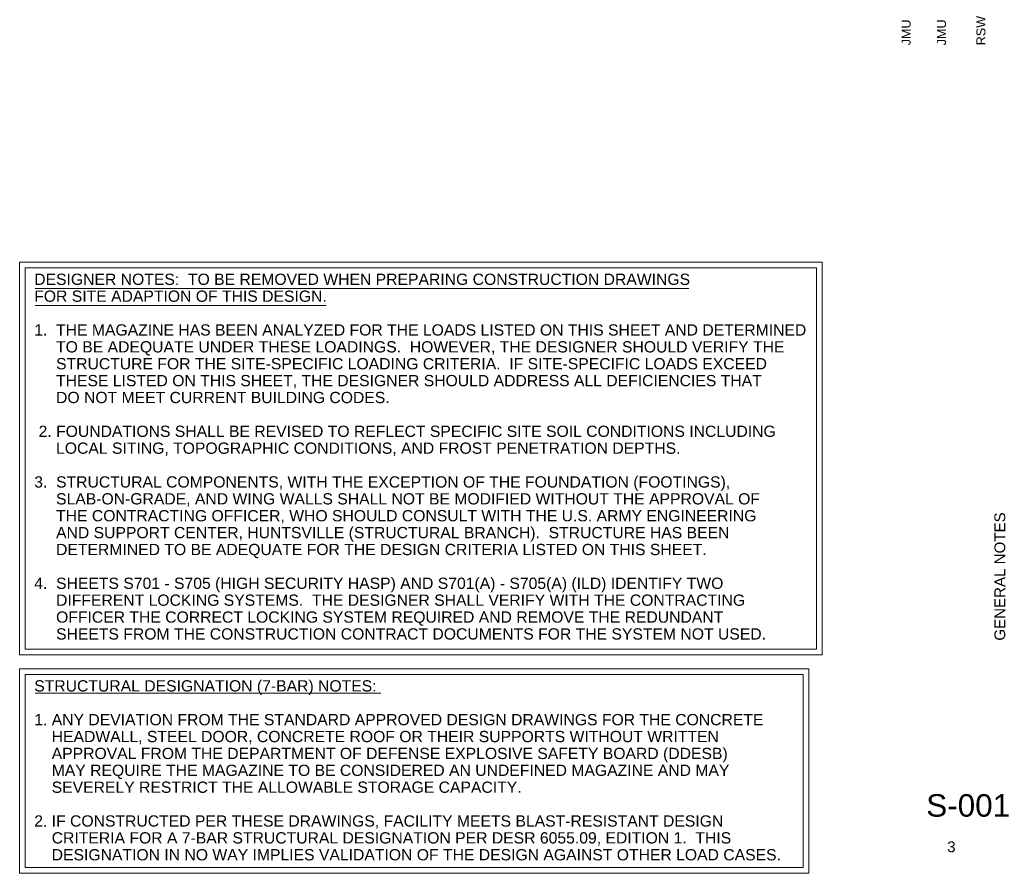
# Paper-space layout 'Layout1' of a CAD drawing. Header units: inches. Extents: x 2.1 to 32.3, y 1.4 to 20.6.
# Tile 2 of 2: x 21.3 to 32.3, y 1.4 to 10.9. Entities that reach past the tile are written whole.
import ezdxf
from ezdxf.enums import TextEntityAlignment as Align

# ---------------------------------------------------------------- set-up
doc = ezdxf.new("R2010")
doc.units = ezdxf.units.IN
doc.header["$MEASUREMENT"] = 0
doc.layers.add('G-ANNO-TEXT', color=7, linetype='Continuous', lineweight=0)
doc.layers.add('G-ANNO-TTLB', color=4, linetype='Continuous', lineweight=40)
doc.styles.add('Style-Arial', font='arial.ttf')
doc.styles.add('Title Block - General', font='arial.ttf', dxfattribs={"height": 0.12})
doc.styles.add('Title Block - Project Info', font='arial.ttf', dxfattribs={"height": 0.12})
doc.styles.add('Title Block - Small', font='arial.ttf', dxfattribs={"height": 0.1})

psp = doc.layouts.get("Layout1")

# ---------------------------------------------------------------- linework, layer by layer
at = {"layer": 'G-ANNO-TEXT', "color": 7, "linetype": 'Continuous', "lineweight": 0}
for p, q in [((21.51, 7.92), (28.774, 7.92)), ((21.51, 7.732), (24.744, 7.732)), ((21.51, 3.427), (25.35, 3.427))]:
    psp.add_line(p, q, dxfattribs=at)
at = {"layer": 'G-ANNO-TEXT', "color": 7, "linetype": 'Continuous', "lineweight": 0, "flags": 128}
for points in [[(21.339, 8.21), (30.254, 8.21), (30.254, 3.852), (21.339, 3.852), (21.339, 8.21)], [(21.402, 8.147), (30.192, 8.147), (30.192, 3.914), (21.402, 3.914), (21.402, 8.147)], [(21.339, 3.695), (30.104, 3.695), (30.104, 1.425), (21.339, 1.425), (21.339, 3.695)], [(21.402, 3.633), (30.041, 3.633), (30.041, 1.488), (21.402, 1.488), (21.402, 3.633)]]:
    psp.add_lwpolyline(points, close=True, dxfattribs=at)

# ---------------------------------------------------------------- texts
at = {"layer": 'G-ANNO-TEXT', "char_height": 0.125, "attachment_point": 1, "line_spacing_factor": 0.9, "style": 'Style-Arial'}
for s, insert in [('DESIGNER NOTES:  TO BE REMOVED WHEN PREPARING CONSTRUCTION DRAWINGS \\PFOR SITE ADAPTION OF THIS DESIGN.\\P\\P1.  THE MAGAZINE HAS BEEN ANALYZED FOR THE LOADS LISTED ON THIS SHEET AND DETERMINED\\P     TO BE ADEQUATE UNDER THESE LOADINGS.  HOWEVER, THE DESIGNER SHOULD VERIFY THE \\P     STRUCTURE FOR THE SITE-SPECIFIC LOADING CRITERIA.  IF SITE-SPECIFIC LOADS EXCEED \\P     THESE LISTED ON THIS SHEET, THE DESIGNER SHOULD ADDRESS ALL DEFICIENCIES THAT\\P     DO NOT MEET CURRENT BUILDING CODES. \\P\\P 2. FOUNDATIONS SHALL BE REVISED TO REFLECT SPECIFIC SITE SOIL CONDITIONS INCLUDING\\P     LOCAL SITING, TOPOGRAPHIC CONDITIONS, AND FROST PENETRATION DEPTHS.\\P\\P3.  STRUCTURAL COMPONENTS, WITH THE EXCEPTION OF THE FOUNDATION (FOOTINGS),\\P     SLAB-ON-GRADE, AND WING WALLS SHALL NOT BE MODIFIED WITHOUT THE APPROVAL OF\\P     THE CONTRACTING OFFICER, WHO SHOULD CONSULT WITH THE U.S. ARMY ENGINEERING\\P     AND SUPPORT CENTER, HUNTSVILLE (STRUCTURAL BRANCH).  STRUCTURE HAS BEEN\\P     DETERMINED TO BE ADEQUATE FOR THE DESIGN CRITERIA LISTED ON THIS SHEET.    \\P\\P4.  SHEETS S701 - S705 (HIGH SECURITY HASP) AND S701(A) - S705(A) (ILD) IDENTIFY TWO\\P     DIFFERENT LOCKING SYSTEMS.  THE DESIGNER SHALL VERIFY WITH THE CONTRACTING\\P     OFFICER THE CORRECT LOCKING SYSTEM REQUIRED AND REMOVE THE REDUNDANT\\P     SHEETS FROM THE CONSTRUCTION CONTRACT DOCUMENTS FOR THE SYSTEM NOT USED.\\P', (21.501, 8.084)), ('STRUCTURAL DESIGNATION (7-BAR) NOTES:\\P\\P1. ANY DEVIATION FROM THE STANDARD APPROVED DESIGN DRAWINGS FOR THE CONCRETE\\P    HEADWALL, STEEL DOOR, CONCRETE ROOF OR THEIR SUPPORTS WITHOUT WRITTEN \\P    APPROVAL FROM THE DEPARTMENT OF DEFENSE EXPLOSIVE SAFETY BOARD (DDESB)\\P    MAY REQUIRE THE MAGAZINE TO BE CONSIDERED AN UNDEFINED MAGAZINE AND MAY \\P    SEVERELY RESTRICT THE ALLOWABLE STORAGE CAPACITY.\\P\\P2. IF CONSTRUCTED PER THESE DRAWINGS, FACILITY MEETS BLAST-RESISTANT DESIGN\\P    CRITERIA FOR A 7-BAR STRUCTURAL DESIGNATION PER DESR 6055.09, EDITION 1.  THIS\\P    DESIGNATION IN NO WAY IMPLIES VALIDATION OF THE DESIGN AGAINST OTHER LOAD CASES.', (21.501, 3.569))]:
    psp.add_mtext(s, dxfattribs=dict(at, insert=insert))
at = {"layer": 'G-ANNO-TTLB', "color": 2, "linetype": 'Continuous', "lineweight": 13, "style": 'Title Block - Small'}
for s, p in [('JMU', (31.136, 10.62)), ('JMU', (31.53, 10.62)), ('RSW', (31.967, 10.62))]:
    psp.add_text(s, height=0.1, rotation=90, dxfattribs=at).set_placement(p, align=Align.TOP_LEFT)
at = {"layer": 'G-ANNO-TTLB', "color": 3, "linetype": 'Continuous', "lineweight": 30, "style": 'Title Block - General'}
for s, height, p in [('S-001', 0.25, (31.41, 2.304)), ('3', 0.12, (31.643, 1.779))]:
    psp.add_text(s, height=height, dxfattribs=at).set_placement(p, align=Align.TOP_LEFT)
at = {"layer": 'G-ANNO-TTLB', "color": 2, "linetype": 'Continuous', "lineweight": 13, "insert": (32.228, 4.721), "char_height": 0.12, "attachment_point": 5, "rotation": 90, "line_spacing_factor": 0.9, "style": 'Title Block - Project Info'}
psp.add_mtext('GENERAL NOTES', dxfattribs=at)

doc.saveas('drawing.dxf')
